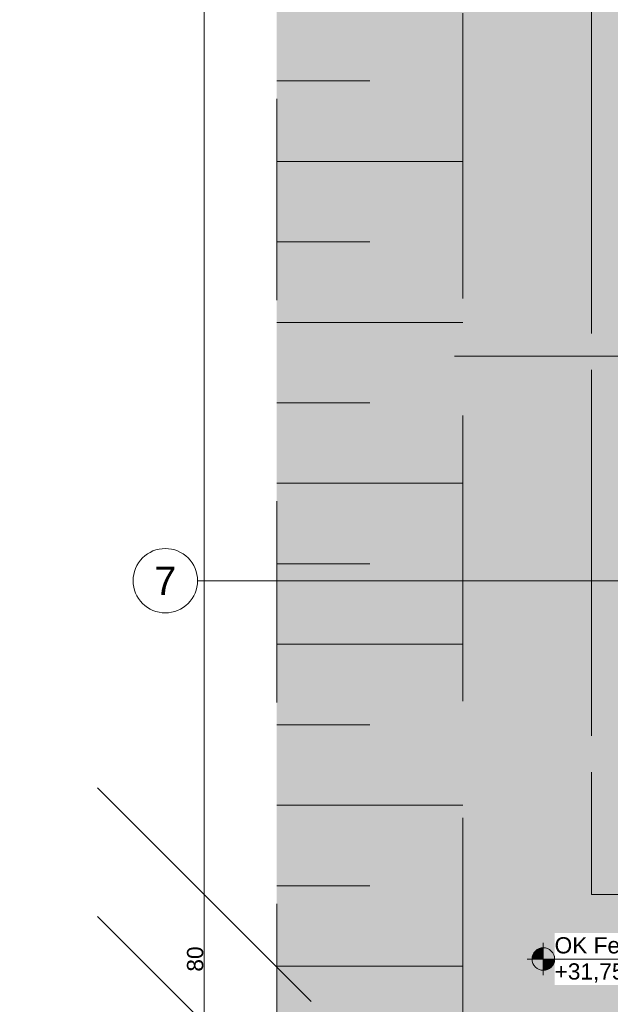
# Model space of a CAD drawing. Header units: metres. Extents: x -3716 to 31, y -1854 to 706.
# Tile 10 of 237: x -2567 to -2521, y -93 to -17. Entities that reach past the tile are written whole.
import ezdxf

# ---------------------------------------------------------------- set-up
doc = ezdxf.new("R2010")
doc.units = ezdxf.units.M
doc.header["$LTSCALE"] = 1.25
doc.header["$PDMODE"] = 1
doc.header["$PDSIZE"] = -2
doc.linetypes.add('Linienart-53', pattern=[5.291531, 3.175, -1.058062, 0.352704, -0.705764])
doc.linetypes.add('VW-01 Strichlinie kurz', pattern=[1.999894, 0.999947, -0.999947])
doc.layers.get('0').update_dxf_attribs({"lineweight": 25})
for name, color, linetype, lineweight in [('30 -32 Gründung-Baugrube', 7, 'VW-01 Strichlinie kurz', 9), ('70 -71 Achsen- 1 Gebäudeachsen', 7, 'Linienart-53', 18), ('70 -72 Beschriftung- 5 Höhenkoten', 7, 'Continuous', 15), ('Keine', 7, 'Continuous', 9)]:
    doc.layers.add(name, color=color, linetype=linetype, lineweight=lineweight)
doc.layers.add('70 -76 Bemaßung- 2 Allgemein', color=7, linetype='Continuous', lineweight=5, true_color=0x6666cc)
doc.styles.add('Arial', font='arial.ttf')
doc.dimstyles.new('k+k_klein', dxfattribs={"dimtxt": 1.258608, "dimasz": 1.3255, "dimexe": 1.25, "dimexo": 3.75, "dimgap": 0.125, "dimtad": 1, "dimdec": 3, "dimtxsty": 'Arial', "dimblk": 'VW_SLASH', "dimblk1": 'VW_SLASH', "dimblk2": 'VW_SLASH', "dimcen": 0, "dimdle": 0.625, "dimadec": 3, "dimazin": 0, "dimtfac": 0.75, "dimtdec": 3, "dimtix": 1, "dimtmove": 0, "dimatfit": 0, "dimldrblk": 'VW_FILLEDARROW', "dimfxlon": 1, "dimfrac": 2, "dimtolj": 1, "dimarcsym": 0})

# ---------------------------------------------------------------- blocks, each defined once
blk = doc.blocks.new('Gruppe-29')
at = {"layer": '30 -32 Gründung-Baugrube', "color": 7, "transparency": 33554687}
for p, q in [((-179.176, -36.342), (-178.5985, -36.342)), ((-179.176, -36.842), (-178.021, -36.842)), ((-179.176, -37.342), (-178.5985, -37.342)), ((-179.176, -37.842), (-178.021, -37.842)), ((-179.176, -38.342), (-178.5985, -38.342)), ((-179.176, -38.842), (-178.021, -38.842)), ((-179.176, -39.342), (-178.5985, -39.342)), ((-179.176, -39.842), (-178.021, -39.842)), ((-179.176, -40.342), (-178.5985, -40.342)), ((-179.176, -40.842), (-178.021, -40.842)), ((-179.176, -41.342), (-178.5985, -41.342)), ((-179.176, -41.842), (-178.021, -41.842))]:
    blk.add_line(p, q, dxfattribs=at)
blk = doc.blocks.new('Gruppe-153')
at = {"layer": '30 -32 Gründung-Baugrube', "color": 7, "transparency": 33554687}
blk.add_blockref('Gruppe-29', (0, 0), dxfattribs=at)
blk = doc.blocks.new('Gruppe-280')
at = {"layer": '70 -72 Beschriftung- 5 Höhenkoten', "linetype": 'Continuous', "lineweight": 0}
h = blk.add_hatch(color=7, dxfattribs=at)
edge = h.paths.add_edge_path()
edge.add_arc((-177.521, -41.797), 0.07, 90, 180)
edge.add_line((-177.591, -41.797), (-177.521, -41.797))
edge.add_line((-177.521, -41.797), (-177.521, -41.727))
at = {"layer": '70 -72 Beschriftung- 5 Höhenkoten'}
blk.add_line((-177.521, -41.897), (-177.521, -41.697), dxfattribs=at)
at = {"layer": '70 -72 Beschriftung- 5 Höhenkoten', "flags": 128}
for points in [[(-177.521, -41.727, 0.414214), (-177.591, -41.797), (-177.521, -41.797)], [(-177.591, -41.797, 0.414214), (-177.521, -41.867), (-177.521, -41.797)]]:
    blk.add_lwpolyline(points, format="xyb", close=True, dxfattribs=at)
at = {"color": 255, "linetype": 'Continuous'}
blk.add_wipeout([(-177.451, -41.797), (-175.8873, -41.797), (-175.8873, -41.6348), (-177.451, -41.6348)], dxfattribs=at).dxf.layer = '70 -72 Beschriftung- 5 Höhenkoten'
at = {"layer": '70 -72 Beschriftung- 5 Höhenkoten', "insert": (-177.451, -41.6614), "char_height": 0.100689, "attachment_point": 1, "line_spacing_factor": 0.96878, "style": 'Arial'}
blk.add_mtext('OK Feinplanum Dränage', dxfattribs=at)
at = {"color": 255, "linetype": 'Continuous'}
blk.add_wipeout([(-177.451, -41.9593), (-175.8209, -41.9593), (-175.8209, -41.797), (-177.451, -41.797)], dxfattribs=at).dxf.layer = '70 -72 Beschriftung- 5 Höhenkoten'
at = {"layer": '70 -72 Beschriftung- 5 Höhenkoten', "linetype": 'Continuous', "lineweight": 0}
h = blk.add_hatch(color=7, dxfattribs=at)
edge = h.paths.add_edge_path()
edge.add_arc((-177.521, -41.797), 0.07, 270, 360)
edge.add_line((-177.451, -41.797), (-177.521, -41.797))
edge.add_line((-177.521, -41.797), (-177.521, -41.867))
at = {"layer": '70 -72 Beschriftung- 5 Höhenkoten'}
blk.add_line((-177.621, -41.797), (-175.8209, -41.797), dxfattribs=at)
at = {"layer": '70 -72 Beschriftung- 5 Höhenkoten', "flags": 128}
for points in [[(-177.451, -41.797, 0.414214), (-177.521, -41.727), (-177.521, -41.797)], [(-177.521, -41.867, 0.414214), (-177.451, -41.797), (-177.521, -41.797)]]:
    blk.add_lwpolyline(points, format="xyb", close=True, dxfattribs=at)
at = {"layer": '70 -72 Beschriftung- 5 Höhenkoten', "insert": (-177.451, -41.8237), "char_height": 0.100689, "attachment_point": 1, "line_spacing_factor": 0.96878, "style": 'Arial'}
blk.add_mtext('+31,75m ü. NHN (-2,45m)', dxfattribs=at)
blk = doc.blocks.new('VW_SLASH')
at = {"color": 0, "linetype": 'ByBlock', "lineweight": -2, "transparency": 16777216}
blk.add_line((0.4715, 0), (-1, 0), dxfattribs=at)
at = {"color": 0, "lineweight": 5, "transparency": 16777216, "flags": 128}
blk.add_lwpolyline([(0.5004, 0.5004), (-0.5004, -0.5004)], dxfattribs=at)
blk = doc.blocks.new('*D526')
at = {"layer": '70 -76 Bemaßung- 2 Allgemein', "color": 0, "lineweight": -2}
for p, q in [((-182.876, -0.447), (-180.876, -0.447)), ((-179.626, -40.0715), (-179.626, -1.7725)), ((-180.971, -41.397), (-180.876, -41.397))]:
    blk.add_line(p, q, dxfattribs=at)
at = {"layer": 'Defpoints', "color": 0}
for p in [(-179.626, -0.447), (-179.126, -0.447), (-177.221, -41.397)]:
    blk.add_point(p, dxfattribs=at)
at = {"layer": '70 -76 Bemaßung- 2 Allgemein', "color": 0, "lineweight": -2, "xscale": 1.32550048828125, "yscale": 1.32550048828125, "zscale": 1.32550048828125}
for p, rotation in [((-179.626, -0.447), 90), ((-179.626, -41.397), 270)]:
    blk.add_blockref('VW_SLASH', p, dxfattribs=dict(at, rotation=rotation))
at = {"layer": '70 -76 Bemaßung- 2 Allgemein', "color": 0, "insert": (-179.6915, -20.922), "char_height": 0.10069, "attachment_point": 5, "rotation": 90, "style": 'Arial'}
blk.add_mtext('\\A1;40,95', dxfattribs=at)
blk = doc.blocks.new('VW_FILLEDARROW')
at = {"linetype": 'Continuous', "lineweight": 0, "transparency": 16777216}
blk.add_hatch(color=0, dxfattribs=at).paths.add_polyline_path([(-2.8289, 0.758), (0, 0), (-2.8289, -0.758)])
at = {"color": 0, "lineweight": 5, "transparency": 16777216, "flags": 128}
blk.add_lwpolyline([(-2.8289, 0.758), (0, 0), (-2.8289, -0.758)], close=True, dxfattribs=at)
blk = doc.blocks.new('*D527')
at = {"layer": '70 -76 Bemaßung- 2 Allgemein', "color": 0, "lineweight": -2}
for p, q in [((-179.626, -40.0715), (-179.626, -38.746)), ((-180.971, -41.397), (-180.876, -41.397)), ((-179.626, -42.197), (-179.626, -41.397)), ((-181.771, -42.197), (-180.876, -42.197)), ((-179.626, -43.5225), (-179.626, -44.848))]:
    blk.add_line(p, q, dxfattribs=at)
at = {"layer": 'Defpoints', "color": 0}
for p in [(-179.626, -41.397), (-177.221, -41.397), (-178.021, -42.197)]:
    blk.add_point(p, dxfattribs=at)
at = {"layer": '70 -76 Bemaßung- 2 Allgemein', "color": 0, "lineweight": -2, "xscale": 1.32550048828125, "yscale": 1.32550048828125, "zscale": 1.32550048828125}
for p, rotation in [((-179.626, -41.397), 270), ((-179.626, -42.197), 90)]:
    blk.add_blockref('VW_SLASH', p, dxfattribs=dict(at, rotation=rotation))
at = {"layer": '70 -76 Bemaßung- 2 Allgemein', "color": 0, "insert": (-179.6824, -41.797), "char_height": 0.10069, "attachment_point": 5, "rotation": 90, "style": 'Arial'}
blk.add_mtext('\\A1;80', dxfattribs=at)
blk = doc.blocks.new('*D528')
at = {"layer": '70 -76 Bemaßung- 2 Allgemein', "color": 0, "lineweight": -2}
for p, q in [((-179.626, -40.8715), (-179.626, -39.546)), ((-181.771, -42.197), (-180.876, -42.197)), ((-179.626, -43.352), (-179.626, -42.197)), ((-182.926, -43.352), (-180.876, -43.352)), ((-179.626, -44.6775), (-179.626, -46.003))]:
    blk.add_line(p, q, dxfattribs=at)
at = {"layer": 'Defpoints', "color": 0}
for p in [(-179.626, -42.197), (-178.021, -42.197), (-179.176, -43.352)]:
    blk.add_point(p, dxfattribs=at)
at = {"layer": '70 -76 Bemaßung- 2 Allgemein', "color": 0, "lineweight": -2, "xscale": 1.32550048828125, "yscale": 1.32550048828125, "zscale": 1.32550048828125}
for p, rotation in [((-179.626, -42.197), 270), ((-179.626, -43.352), 90)]:
    blk.add_blockref('VW_SLASH', p, dxfattribs=dict(at, rotation=rotation))
at = {"layer": '70 -76 Bemaßung- 2 Allgemein', "color": 0, "insert": (-179.7082, -42.7745), "char_height": 0.100689, "attachment_point": 5, "rotation": 90, "style": 'Arial'}
blk.add_mtext('\\A1;1,15\\S5^ ;', dxfattribs=at)
blk = doc.blocks.new('*D531')
at = {"layer": '70 -76 Bemaßung- 2 Allgemein', "color": 0, "lineweight": -2}
for p, q in [((-177.221, -45.147), (-177.221, -46.522)), ((-179.3465, -45.272), (-180.672, -45.272)), ((-177.221, -45.272), (-178.021, -45.272)), ((-175.8955, -45.272), (-174.57, -45.272)), ((-178.021, -45.947), (-178.021, -46.522))]:
    blk.add_line(p, q, dxfattribs=at)
at = {"layer": 'Defpoints', "color": 0}
for p in [(-177.221, -41.397), (-178.021, -42.197), (-178.021, -45.272)]:
    blk.add_point(p, dxfattribs=at)
at = {"layer": '70 -76 Bemaßung- 2 Allgemein', "color": 0, "lineweight": -2, "xscale": 1.32550048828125, "yscale": 1.32550048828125, "zscale": 1.32550048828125}
blk.add_blockref('VW_SLASH', (-178.021, -45.272), dxfattribs=at)
at = {"layer": '70 -76 Bemaßung- 2 Allgemein', "color": 0, "lineweight": -2, "xscale": 1.32550048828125, "yscale": 1.32550048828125, "zscale": 1.32550048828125, "rotation": 180}
blk.add_blockref('VW_SLASH', (-177.221, -45.272), dxfattribs=at)
at = {"layer": '70 -76 Bemaßung- 2 Allgemein', "color": 0, "insert": (-177.621, -45.2156), "char_height": 0.10069, "attachment_point": 5, "style": 'Arial'}
blk.add_mtext('\\A1;80', dxfattribs=at)
blk = doc.blocks.new('*D532')
at = {"layer": '70 -76 Bemaßung- 2 Allgemein', "color": 0, "lineweight": -2}
for p, q in [((-177.221, -45.147), (-177.221, -46.522)), ((-178.5465, -45.272), (-179.872, -45.272)), ((-176.1147, -45.272), (-177.221, -45.272)), ((-174.7892, -45.272), (-173.4637, -45.272)), ((-176.1147, -48.424), (-176.1147, -46.522))]:
    blk.add_line(p, q, dxfattribs=at)
at = {"layer": 'Defpoints', "color": 0}
for p in [(-177.221, -41.397), (-176.1147, -44.674), (-177.221, -45.272)]:
    blk.add_point(p, dxfattribs=at)
at = {"layer": '70 -76 Bemaßung- 2 Allgemein', "color": 0, "lineweight": -2, "xscale": 1.32550048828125, "yscale": 1.32550048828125, "zscale": 1.32550048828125}
blk.add_blockref('VW_SLASH', (-177.221, -45.272), dxfattribs=at)
at = {"layer": '70 -76 Bemaßung- 2 Allgemein', "color": 0, "lineweight": -2, "xscale": 1.32550048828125, "yscale": 1.32550048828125, "zscale": 1.32550048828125, "rotation": 180}
blk.add_blockref('VW_SLASH', (-176.1147, -45.272), dxfattribs=at)
at = {"layer": '70 -76 Bemaßung- 2 Allgemein', "color": 0, "insert": (-176.6678, -45.1889), "char_height": 0.100689, "attachment_point": 5, "style": 'Arial'}
blk.add_mtext('\\A1;1,10\\S63^ ;', dxfattribs=at)
blk = doc.blocks.new('*D736')
at = {"layer": '70 -76 Bemaßung- 2 Allgemein', "color": 0, "lineweight": -2}
for p, q in [((-175.421, -34.3527), (-175.421, -36.8018)), ((-174.9597, -37.647), (-174.9597, -36.8018)), ((-176.7465, -38.0518), (-178.072, -38.0518)), ((-174.9597, -38.0518), (-175.421, -38.0518)), ((-173.6342, -38.0518), (-172.3087, -38.0518))]:
    blk.add_line(p, q, dxfattribs=at)
at = {"layer": 'Defpoints', "color": 0}
for p in [(-175.421, -38.0518), (-175.421, -38.1027), (-174.9597, -41.397)]:
    blk.add_point(p, dxfattribs=at)
at = {"layer": '70 -76 Bemaßung- 2 Allgemein', "color": 0, "lineweight": -2, "xscale": 1.32550048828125, "yscale": 1.32550048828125, "zscale": 1.32550048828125}
blk.add_blockref('VW_SLASH', (-175.421, -38.0518), dxfattribs=at)
at = {"layer": '70 -76 Bemaßung- 2 Allgemein', "color": 0, "lineweight": -2, "xscale": 1.32550048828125, "yscale": 1.32550048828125, "zscale": 1.32550048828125, "rotation": 180}
blk.add_blockref('VW_SLASH', (-174.9597, -38.0518), dxfattribs=at)
at = {"layer": '70 -76 Bemaßung- 2 Allgemein', "color": 0, "insert": (-175.1903, -37.9778), "char_height": 0.100689, "attachment_point": 5, "style": 'Arial'}
blk.add_mtext('\\A1;46\\S13^ ;', dxfattribs=at)
blk = doc.blocks.new('*D737')
at = {"layer": '70 -76 Bemaßung- 2 Allgemein', "color": 0, "lineweight": -2}
for p, q in [((-174.9597, -37.647), (-174.9597, -36.8018)), ((-174.1147, -36.927), (-174.1147, -36.8018)), ((-176.2852, -38.0518), (-177.6107, -38.0518)), ((-174.1147, -38.0518), (-174.9597, -38.0518)), ((-172.7892, -38.0518), (-171.4637, -38.0518))]:
    blk.add_line(p, q, dxfattribs=at)
at = {"layer": 'Defpoints', "color": 0}
for p in [(-174.9597, -38.0518), (-174.1147, -40.677), (-174.9597, -41.397)]:
    blk.add_point(p, dxfattribs=at)
at = {"layer": '70 -76 Bemaßung- 2 Allgemein', "color": 0, "lineweight": -2, "xscale": 1.32550048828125, "yscale": 1.32550048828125, "zscale": 1.32550048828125}
blk.add_blockref('VW_SLASH', (-174.9597, -38.0518), dxfattribs=at)
at = {"layer": '70 -76 Bemaßung- 2 Allgemein', "color": 0, "lineweight": -2, "xscale": 1.32550048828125, "yscale": 1.32550048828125, "zscale": 1.32550048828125, "rotation": 180}
blk.add_blockref('VW_SLASH', (-174.1147, -38.0518), dxfattribs=at)
at = {"layer": '70 -76 Bemaßung- 2 Allgemein', "color": 0, "insert": (-174.5372, -37.9787), "char_height": 0.100689, "attachment_point": 5, "style": 'Arial'}
blk.add_mtext('\\A1;84\\S5^ ;', dxfattribs=at)
blk = doc.blocks.new('_Achsen (3D)')
at = {"layer": '70 -71 Achsen- 1 Gebäudeachsen', "transparency": 33554687}
blk.add_line((-179.668, -39.447), (3.826, -39.447), dxfattribs=at)
at = {"color": 255, "transparency": 33554687}
blk.add_wipeout([(-179.668, -39.447), (-179.669, -39.4666), (-179.6718, -39.4861), (-179.6766, -39.5051), (-179.6832, -39.5236), (-179.6916, -39.5413), (-179.7017, -39.5582), (-179.7134, -39.5739), (-179.7266, -39.5885), (-179.7411, -39.6016), (-179.7569, -39.6133), (-179.7737, -39.6234), (-179.7915, -39.6318), (-179.8099, -39.6384), (-179.829, -39.6432), (-179.8484, -39.6461), (-179.868, -39.647), (-179.8876, -39.6461), (-179.907, -39.6432), (-179.9261, -39.6384), (-179.9445, -39.6318), (-179.9623, -39.6234), (-179.9791, -39.6133), (-179.9949, -39.6016), (-180.0094, -39.5885), (-180.0226, -39.5739), (-180.0343, -39.5582), (-180.0444, -39.5413), (-180.0528, -39.5236), (-180.0594, -39.5051), (-180.0642, -39.4861), (-180.067, -39.4666), (-180.068, -39.447), (-180.067, -39.4274), (-180.0642, -39.408), (-180.0594, -39.389), (-180.0528, -39.3705), (-180.0444, -39.3528), (-180.0343, -39.3359), (-180.0226, -39.3202), (-180.0094, -39.3056), (-179.9949, -39.2924), (-179.9791, -39.2807), (-179.9623, -39.2707), (-179.9445, -39.2623), (-179.9261, -39.2557), (-179.907, -39.2509), (-179.8876, -39.248), (-179.868, -39.247), (-179.8484, -39.248), (-179.829, -39.2509), (-179.8099, -39.2557), (-179.7915, -39.2623), (-179.7737, -39.2707), (-179.7569, -39.2807), (-179.7411, -39.2924), (-179.7266, -39.3056), (-179.7134, -39.3202), (-179.7017, -39.3359), (-179.6916, -39.3528), (-179.6832, -39.3705), (-179.6766, -39.389), (-179.6718, -39.408), (-179.669, -39.4274)], dxfattribs=at).dxf.layer = 'Keine'
at = {"layer": 'Keine', "transparency": 33554687, "flags": 128}
blk.add_lwpolyline([(-179.668, -39.447), (-179.669, -39.4666), (-179.6718, -39.4861), (-179.6766, -39.5051), (-179.6832, -39.5236), (-179.6916, -39.5413), (-179.7017, -39.5582), (-179.7134, -39.5739), (-179.7266, -39.5885), (-179.7411, -39.6016), (-179.7569, -39.6133), (-179.7737, -39.6234), (-179.7915, -39.6318), (-179.8099, -39.6384), (-179.829, -39.6432), (-179.8484, -39.6461), (-179.868, -39.647), (-179.8876, -39.6461), (-179.907, -39.6432), (-179.9261, -39.6384), (-179.9445, -39.6318), (-179.9623, -39.6234), (-179.9791, -39.6133), (-179.9949, -39.6016), (-180.0094, -39.5885), (-180.0226, -39.5739), (-180.0343, -39.5582), (-180.0444, -39.5413), (-180.0528, -39.5236), (-180.0594, -39.5051), (-180.0642, -39.4861), (-180.067, -39.4666), (-180.068, -39.447), (-180.067, -39.4274), (-180.0642, -39.408), (-180.0594, -39.389), (-180.0528, -39.3705), (-180.0444, -39.3528), (-180.0343, -39.3359), (-180.0226, -39.3202), (-180.0094, -39.3056), (-179.9949, -39.2924), (-179.9791, -39.2807), (-179.9623, -39.2707), (-179.9445, -39.2623), (-179.9261, -39.2557), (-179.907, -39.2509), (-179.8876, -39.248), (-179.868, -39.247), (-179.8484, -39.248), (-179.829, -39.2509), (-179.8099, -39.2557), (-179.7915, -39.2623), (-179.7737, -39.2707), (-179.7569, -39.2807), (-179.7411, -39.2924), (-179.7266, -39.3056), (-179.7134, -39.3202), (-179.7017, -39.3359), (-179.6916, -39.3528), (-179.6832, -39.3705), (-179.6766, -39.389), (-179.6718, -39.408), (-179.669, -39.4274)], close=True, dxfattribs=at)
at = {"layer": 'Keine', "transparency": 33554687, "insert": (-179.868, -39.447), "char_height": 0.1762, "attachment_point": 5, "line_spacing_factor": 0.970891, "style": 'Arial'}
blk.add_mtext('7', dxfattribs=at)
blk = doc.blocks.new('Gruppe-493')
at = {"layer": '70 -76 Bemaßung- 2 Allgemein'}
for base, p1, p2, text, picture, middle in [((-179.626, -0.44704), (-177.221, -41.39704), (-179.126, -0.44704), '40,95', '*D526', (-179.69146, -20.92204)), ((-179.626, -41.39704), (-178.021, -42.19704), (-177.221, -41.39704), '80', '*D527', (-179.6824, -41.79704)), ((-179.626, -42.19704), (-179.176, -43.35204), (-178.021, -42.19704), '1,15\\S5^ ;', '*D528', (-179.70819, -42.77454))]:
    dim = blk.add_linear_dim(base=base, p1=p1, p2=p2, angle=270, text=text, dimstyle='k+k_klein', override={"dimtxt": 0.100689, "dimgap": 0.005, "dimdec": 4, "dimpost": '<>', "dimtxsty": 'Arial', "dimtmove": 2}, dxfattribs=at)
    dim.commit()
    dim.dimension.update_dxf_attribs({"geometry": picture, "text_midpoint": middle})
blk = doc.blocks.new('Gruppe-494')
at = {"layer": '70 -76 Bemaßung- 2 Allgemein'}
for base, p1, p2, text, picture, middle in [((-178.021, -45.27204), (-177.221, -41.39704), (-178.021, -42.19704), '80', '*D531', (-177.621, -45.21564)), ((-177.221, -45.27204), (-176.1147, -44.67404), (-177.221, -41.39704), '1,10\\S63^ ;', '*D532', (-176.66785, -45.18894))]:
    dim = blk.add_linear_dim(base=base, p1=p1, p2=p2, text=text, dimstyle='k+k_klein', override={"dimtxt": 0.100689, "dimgap": 0.005, "dimdec": 4, "dimpost": '<>', "dimtxsty": 'Arial', "dimtmove": 2}, dxfattribs=at)
    dim.commit()
    dim.dimension.update_dxf_attribs({"geometry": picture, "text_midpoint": middle})
blk = doc.blocks.new('Gruppe-508')
at = {"layer": '70 -76 Bemaßung- 2 Allgemein'}
for base, p1, p2, text, picture, middle in [((-175.421, -38.05182), (-174.9597, -41.39695), (-175.421, -38.10268), '46\\S13^ ;', '*D736', (-175.19035, -37.97778)), ((-174.9597, -38.05182), (-174.1147, -40.67697), (-174.9597, -41.39695), '84\\S5^ ;', '*D737', (-174.5372, -37.97869))]:
    dim = blk.add_linear_dim(base=base, p1=p1, p2=p2, text=text, dimstyle='k+k_klein', override={"dimtxt": 0.100689, "dimgap": 0.005, "dimdec": 4, "dimpost": '<>', "dimtxsty": 'Arial', "dimtmove": 2}, dxfattribs=at)
    dim.commit()
    dim.dimension.update_dxf_attribs({"geometry": picture, "text_midpoint": middle})
blk = doc.blocks.new('_Feinplanum 2D (2D)')
at = {"layer": '30 -32 Gründung-Baugrube', "linetype": 'Continuous', "lineweight": 0, "true_color": 0xfffdee}
h = blk.add_hatch(color=7, dxfattribs=at)
h.paths.add_polyline_path([(3.234, 2.208), (3.234, -3.2548), (2.984, -4.1878), (2.984, -7.2829), (4.962, -7.2829), (4.962, -10.1329), (2.654, -10.1329), (2.654, -15.1811), (4.962, -15.1811), (4.962, -18.0311), (2.984, -18.0311), (2.984, -43.352), (-34.7423, -43.352), (-34.7423, -45.1048), (-41.1823, -45.1048), (-41.1823, -44.674), (-49.9647, -44.674), (-49.9647, -43.352), (-84.2423, -43.352), (-84.2423, -45.104), (-90.6823, -45.104), (-90.6823, -44.674), (-99.4647, -44.674), (-99.4647, -43.352), (-160.8923, -43.352), (-160.8923, -45.104), (-167.3323, -45.104), (-167.3323, -44.674), (-176.1147, -44.674), (-176.1147, -43.352), (-179.176, -43.352), (-179.176, 2.208), (-156.666, 2.208), (-156.666, 2.5549), (-146.5259, 2.5549), (-146.5259, 2.208), (-52.841, 2.208), (-52.841, 2.398), (-26.376, 2.398), (-26.376, 2.208)])
h.paths.add_polyline_path([(-178.021, 1.053), (-178.021, -42.197), (-174.1147, -42.197), (-174.1147, -42.674), (-171.8747, -42.674), (-171.8747, -42.2278), (-169.9414, -42.2278), (-169.9414, -42.674), (-167.7014, -42.674), (-167.7014, -42.197), (-165.3323, -42.197), (-165.3323, -43.104), (-162.8923, -43.104), (-162.8923, -42.197), (-97.4647, -42.197), (-97.4647, -42.674), (-95.2247, -42.674), (-95.2247, -42.197), (-93.2914, -42.197), (-93.2914, -42.674), (-91.0514, -42.674), (-91.0514, -42.197), (-88.6823, -42.197), (-88.6823, -43.104), (-86.2423, -43.104), (-86.2423, -42.1969), (-53.0011, -42.1969), (-53.0011, -41.897), (-52.9989, -41.897), (-52.9989, -42.1969), (-47.9647, -42.197), (-47.9647, -42.674), (-45.7247, -42.674), (-45.7247, -42.197), (-43.7914, -42.197), (-43.7914, -42.674), (-41.5514, -42.674), (-41.5514, -42.197), (-39.1823, -42.197), (-39.1823, -43.104), (-36.7423, -43.104), (-36.7423, -42.197), (-16.7111, -42.197), (-16.7111, -42.1962), (-13.6303, -42.197), (1.829, -42.197), (1.829, -4.0357), (2.079, -3.1027), (2.079, 1.053), (-16.7111, 1.053), (-27.531, 1.053), (-27.531, 1.243), (-51.686, 1.243), (-51.686, 1.053), (-53.0011, 1.053), (-88.896, 1.053), (-106.641, 1.053), (-147.6809, 1.053), (-147.6809, 1.3999), (-155.511, 1.3999), (-155.511, 1.053)])
at = {"layer": '30 -32 Gründung-Baugrube', "linetype": 'Continuous', "lineweight": 0}
h = blk.add_hatch(color=254, dxfattribs=at)
h.paths.add_polyline_path([(-52.9989, -42.1969), (-53.0011, -42.1969), (-86.2423, -42.1969), (-86.2423, -43.104), (-88.6823, -43.104), (-88.6823, -42.1969), (-88.896, -42.1969), (-88.896, -42.197), (-91.0514, -42.197), (-91.0514, -42.674), (-93.2914, -42.674), (-93.2914, -42.197), (-95.2247, -42.197), (-95.2247, -42.674), (-97.4647, -42.674), (-97.4647, -42.197), (-162.8923, -42.197), (-162.8923, -43.104), (-165.3323, -43.104), (-165.3323, -42.197), (-167.7014, -42.197), (-167.7014, -42.674), (-169.9414, -42.674), (-169.9414, -42.197), (-171.8747, -42.197), (-171.8747, -42.674), (-174.1147, -42.674), (-174.1147, -42.197), (-178.021, -42.197), (-178.021, 1.053), (-106.641, 1.053), (-88.896, 1.053), (-53.0011, 1.053), (-16.7111, 1.053), (2.079, 1.053), (2.079, -3.1027), (1.829, -4.0357), (1.829, -42.197), (-13.6303, -42.197), (-16.7111, -42.1962), (-16.7111, -42.197), (-36.7423, -42.197), (-36.7423, -43.104), (-39.1823, -43.104), (-39.1823, -42.197), (-41.5514, -42.197), (-41.5514, -42.674), (-43.7914, -42.674), (-43.7914, -42.197), (-45.7247, -42.197), (-45.7247, -42.674), (-47.9647, -42.674), (-47.9647, -42.197)])
h.paths.add_polyline_path([(-106.641, 0.253), (-177.221, 0.253), (-177.221, -41.397), (-174.1147, -41.397), (-174.1147, -40.677), (-171.8747, -40.677), (-171.8747, -41.397), (-169.9414, -41.397), (-169.9414, -40.677), (-167.7014, -40.677), (-167.7014, -41.397), (-165.3323, -41.397), (-165.3323, -40.004), (-162.8923, -40.004), (-162.8923, -41.397), (-97.4647, -41.397), (-97.4647, -40.677), (-95.2247, -40.677), (-95.2247, -41.397), (-93.2914, -41.397), (-93.2914, -40.677), (-91.0514, -40.677), (-91.0514, -41.397), (-88.896, -41.397), (-88.896, -41.3969), (-88.6823, -41.3969), (-88.6823, -40.004), (-86.2423, -40.004), (-86.2423, -41.3969), (-71.5461, -41.3969), (-71.5461, 0.253), (-88.896, 0.253)])
h.paths.add_polyline_path([(-70.7461, -41.3969), (-53.0011, -41.3969), (-52.9989, -41.3969), (-47.9647, -41.397), (-47.9647, -40.677), (-45.7247, -40.677), (-45.7247, -41.397), (-43.7914, -41.397), (-43.7914, -40.677), (-41.5514, -40.677), (-41.5514, -41.397), (-39.1823, -41.397), (-39.1823, -40.004), (-36.7423, -40.004), (-36.7423, -41.397), (-16.7111, -41.397), (-16.7111, -41.3976), (1.029, -41.397), (1.029, -3.9304), (1.279, -2.9974), (1.279, 0.253), (-16.7111, 0.253), (-53.0011, 0.253), (-70.7461, 0.253)])
at = {"layer": '30 -32 Gründung-Baugrube', "linetype": 'Continuous', "lineweight": 0, "true_color": 0xfffbdf}
h = blk.add_hatch(color=7, dxfattribs=at)
h.paths.add_polyline_path([(-148.2809, 0.253), (-148.2809, -3.5801), (-154.911, -3.5801), (-154.911, 0.253), (-173.821, 0.253), (-173.821, -3.1501), (-177.221, -3.1501), (-177.221, -41.397), (-174.1147, -41.397), (-174.1147, -41.397), (-174.9597, -41.397), (-174.9597, -40.322), (-176.296, -40.322), (-176.296, -38.572), (-174.546, -38.572), (-174.546, -39.832), (-171.0297, -39.832), (-171.0297, -41.397), (-171.8747, -41.397), (-171.8747, -41.397), (-169.9414, -41.397), (-169.9414, -41.397), (-170.7864, -41.397), (-170.7864, -39.832), (-168.696, -39.832), (-168.696, -38.572), (-166.946, -38.572), (-166.946, -39.832), (-166.8564, -39.832), (-166.8564, -41.397), (-167.7014, -41.397), (-167.7014, -41.397), (-165.3323, -41.397), (-165.3323, -41.397), (-166.1773, -41.397), (-166.1773, -39.159), (-162.0473, -39.159), (-162.0473, -41.397), (-162.8923, -41.397), (-162.8923, -41.397), (-97.4647, -41.397), (-97.4647, -41.397), (-98.3097, -41.397), (-98.3097, -39.832), (-94.3797, -39.832), (-94.3797, -41.397), (-95.2247, -41.397), (-95.2247, -41.397), (-93.2914, -41.397), (-93.2914, -41.397), (-94.1364, -41.397), (-94.1364, -39.832), (-92.046, -39.832), (-92.046, -38.672), (-90.296, -38.672), (-90.296, -39.832), (-90.2064, -39.832), (-90.2064, -41.397), (-91.0514, -41.397), (-91.0514, -41.397), (-88.896, -41.397), (-88.896, -41.397), (-89.5273, -41.397), (-89.5273, -39.159), (-85.3973, -39.159), (-85.3973, -41.3969), (-71.5461, -41.3969), (-71.5461, 0.253), (-87.1809, 0.253), (-87.1809, -3.337), (-90.261, -3.337), (-90.261, -2.9901), (-100.121, -2.9901), (-100.121, 0.253), (-106.641, 0.253)])
h.paths.add_polyline_path([(-166.061, -4.532), (-159.621, -4.532), (-159.621, -10.737), (-166.061, -10.737)])
h.paths.add_polyline_path([(-166.946, -9.572), (-168.696, -9.572), (-168.696, -7.822), (-166.946, -7.822)])
h.paths.add_polyline_path([(-159.521, -3.197), (-160.921, -3.197), (-160.921, 0.1499), (-159.521, 0.1499)])
h.paths.add_polyline_path([(-135.721, -2.9901), (-139.121, -2.9901), (-139.121, 0.1499), (-135.721, 0.1499)])
h.paths.add_polyline_path([(-120.521, -2.9901), (-123.921, -2.9901), (-123.921, 0.1499), (-120.521, 0.1499)])
h.paths.add_polyline_path([(-105.321, -3.1501), (-108.721, -3.1501), (-108.721, 0.1499), (-105.321, 0.1499)])
h.paths.add_polyline_path([(-73.821, -2.9901), (-75.521, -2.9901), (-75.521, 0.1499), (-73.821, 0.1499)])
h.paths.add_polyline_path([(-73.471, -29.397), (-75.871, -29.397), (-75.871, -26.997), (-73.471, -26.997)])
h.paths.add_polyline_path([(-73.796, -40.322), (-75.546, -40.322), (-75.546, -38.572), (-73.796, -38.572)])
h.paths.add_polyline_path([(-112.771, -41.297), (-116.471, -41.297), (-116.471, -37.597), (-112.771, -37.597)])
h.paths.add_polyline_path([(-127.971, -41.297), (-131.671, -41.297), (-131.671, -37.597), (-127.971, -37.597)])
h.paths.add_polyline_path([(-143.171, -41.297), (-146.871, -41.297), (-146.871, -37.597), (-143.171, -37.597)])
h.paths.add_polyline_path([(-174.221, -32.397), (-176.621, -32.397), (-176.621, -29.997), (-174.221, -29.997)])
h.paths.add_polyline_path([(-159.021, -13.047), (-100.621, -13.047), (-100.621, -37.097), (-159.021, -37.097)])
h.paths.add_polyline_path([(-103.531, -3.127), (-97.386, -3.127), (-97.386, -9.232), (-103.531, -9.232)])
h.paths.add_polyline_path([(-176.771, -18.597), (-174.071, -18.597), (-174.071, -24.297), (-176.771, -24.297)])
h.paths.add_polyline_path([(-154.471, -37.597), (-150.771, -37.597), (-150.771, -41.297), (-154.471, -41.297)])
h.paths.add_polyline_path([(-139.271, -37.597), (-135.571, -37.597), (-135.571, -41.297), (-139.271, -41.297)])
h.paths.add_polyline_path([(-124.071, -37.597), (-120.371, -37.597), (-120.371, -41.297), (-124.071, -41.297)])
h.paths.add_polyline_path([(-108.871, -37.597), (-105.171, -37.597), (-105.171, -41.297), (-108.871, -41.297)])
h.paths.add_polyline_path([(-83.796, -38.672), (-82.046, -38.672), (-82.046, -40.422), (-83.796, -40.422)])
h.paths.add_polyline_path([(-75.871, -21.747), (-73.471, -21.747), (-73.471, -24.147), (-75.871, -24.147)])
h.paths.add_polyline_path([(-79.646, 0.1499), (-77.946, 0.1499), (-77.946, -2.892), (-79.646, -2.892)])
h.paths.add_polyline_path([(-84.796, 0.1499), (-80.656, 0.1499), (-80.656, -3.3901), (-84.796, -3.3901)])
h.paths.add_polyline_path([(-116.321, 0.1499), (-112.921, 0.1499), (-112.921, -2.9901), (-116.321, -2.9901)])
h.paths.add_polyline_path([(-131.521, 0.1499), (-128.121, 0.1499), (-128.121, -2.9901), (-131.521, -2.9901)])
h.paths.add_polyline_path([(-146.721, 0.1499), (-143.321, 0.1499), (-143.321, -2.9901), (-146.721, -2.9901)])
h.paths.add_polyline_path([(-168.921, 0.1499), (-166.721, 0.1499), (-166.721, -3.1401), (-168.921, -3.1401)])
h.paths.add_polyline_path([(-176.621, -7.497), (-174.221, -7.497), (-174.221, -9.897), (-176.621, -9.897)])
at = {"layer": '30 -32 Gründung-Baugrube', "flags": 128}
for points in [[(3.234, 2.208), (3.234, -3.2548), (2.984, -4.1878), (2.984, -7.2829), (4.962, -7.2829), (4.962, -10.1329), (2.654, -10.1329), (2.654, -15.1811), (4.962, -15.1811), (4.962, -18.0311), (2.984, -18.0311), (2.984, -43.352), (-34.7423, -43.352), (-34.7423, -45.1048), (-41.1823, -45.1048), (-41.1823, -44.674), (-49.9647, -44.674), (-49.9647, -43.352), (-84.2423, -43.352), (-84.2423, -45.104), (-90.6823, -45.104), (-90.6823, -44.674), (-99.4647, -44.674), (-99.4647, -43.352), (-160.8923, -43.352), (-160.8923, -45.104), (-167.3323, -45.104), (-167.3323, -44.674), (-176.1147, -44.674), (-176.1147, -43.352), (-179.176, -43.352), (-179.176, 2.208), (-156.666, 2.208), (-156.666, 2.5549), (-146.5259, 2.5549), (-146.5259, 2.208), (-52.841, 2.208), (-52.841, 2.398), (-26.376, 2.398), (-26.376, 2.208)], [(-178.021, 1.053), (-178.021, -42.197), (-174.1147, -42.197), (-174.1147, -42.674), (-171.8747, -42.674), (-171.8747, -42.2278), (-169.9414, -42.2278), (-169.9414, -42.674), (-167.7014, -42.674), (-167.7014, -42.197), (-165.3323, -42.197), (-165.3323, -43.104), (-162.8923, -43.104), (-162.8923, -42.197), (-97.4647, -42.197), (-97.4647, -42.674), (-95.2247, -42.674), (-95.2247, -42.197), (-93.2914, -42.197), (-93.2914, -42.674), (-91.0514, -42.674), (-91.0514, -42.197), (-88.6823, -42.197), (-88.6823, -43.104), (-86.2423, -43.104), (-86.2423, -42.1969), (-53.0011, -42.1969), (-53.0011, -41.897), (-52.9989, -41.897), (-52.9989, -42.1969), (-47.9647, -42.197), (-47.9647, -42.674), (-45.7247, -42.674), (-45.7247, -42.197), (-43.7914, -42.197), (-43.7914, -42.674), (-41.5514, -42.674), (-41.5514, -42.197), (-39.1823, -42.197), (-39.1823, -43.104), (-36.7423, -43.104), (-36.7423, -42.197), (-16.7111, -42.197), (-16.7111, -42.1962), (-13.6303, -42.197), (1.829, -42.197), (1.829, -4.0357), (2.079, -3.1027), (2.079, 1.053), (-16.7111, 1.053), (-27.531, 1.053), (-27.531, 1.243), (-51.686, 1.243), (-51.686, 1.053), (-53.0011, 1.053), (-88.896, 1.053), (-106.641, 1.053), (-147.6809, 1.053), (-147.6809, 1.3999), (-155.511, 1.3999), (-155.511, 1.053)], [(-52.9989, -42.1969), (-53.0011, -42.1969), (-86.2423, -42.1969), (-86.2423, -43.104), (-88.6823, -43.104), (-88.6823, -42.1969), (-88.896, -42.1969), (-88.896, -42.197), (-91.0514, -42.197), (-91.0514, -42.674), (-93.2914, -42.674), (-93.2914, -42.197), (-95.2247, -42.197), (-95.2247, -42.674), (-97.4647, -42.674), (-97.4647, -42.197), (-162.8923, -42.197), (-162.8923, -43.104), (-165.3323, -43.104), (-165.3323, -42.197), (-167.7014, -42.197), (-167.7014, -42.674), (-169.9414, -42.674), (-169.9414, -42.197), (-171.8747, -42.197), (-171.8747, -42.674), (-174.1147, -42.674), (-174.1147, -42.197), (-178.021, -42.197), (-178.021, 1.053), (-106.641, 1.053), (-88.896, 1.053), (-53.0011, 1.053), (-16.7111, 1.053), (2.079, 1.053), (2.079, -3.1027), (1.829, -4.0357), (1.829, -42.197), (-13.6303, -42.197), (-16.7111, -42.1962), (-16.7111, -42.197), (-36.7423, -42.197), (-36.7423, -43.104), (-39.1823, -43.104), (-39.1823, -42.197), (-41.5514, -42.197), (-41.5514, -42.674), (-43.7914, -42.674), (-43.7914, -42.197), (-45.7247, -42.197), (-45.7247, -42.674), (-47.9647, -42.674), (-47.9647, -42.197)], [(-106.641, 0.253), (-177.221, 0.253), (-177.221, -41.397), (-174.1147, -41.397), (-174.1147, -40.677), (-171.8747, -40.677), (-171.8747, -41.397), (-169.9414, -41.397), (-169.9414, -40.677), (-167.7014, -40.677), (-167.7014, -41.397), (-165.3323, -41.397), (-165.3323, -40.004), (-162.8923, -40.004), (-162.8923, -41.397), (-97.4647, -41.397), (-97.4647, -40.677), (-95.2247, -40.677), (-95.2247, -41.397), (-93.2914, -41.397), (-93.2914, -40.677), (-91.0514, -40.677), (-91.0514, -41.397), (-88.896, -41.397), (-88.896, -41.3969), (-88.6823, -41.3969), (-88.6823, -40.004), (-86.2423, -40.004), (-86.2423, -41.3969), (-71.5461, -41.3969), (-71.5461, 0.253), (-88.896, 0.253)], [(-148.2809, 0.253), (-148.2809, -3.5801), (-154.911, -3.5801), (-154.911, 0.253), (-173.821, 0.253), (-173.821, -3.1501), (-177.221, -3.1501), (-177.221, -41.397), (-174.1147, -41.397), (-174.1147, -41.397), (-174.9597, -41.397), (-174.9597, -40.322), (-176.296, -40.322), (-176.296, -38.572), (-174.546, -38.572), (-174.546, -39.832), (-171.0297, -39.832), (-171.0297, -41.397), (-171.8747, -41.397), (-171.8747, -41.397), (-169.9414, -41.397), (-169.9414, -41.397), (-170.7864, -41.397), (-170.7864, -39.832), (-168.696, -39.832), (-168.696, -38.572), (-166.946, -38.572), (-166.946, -39.832), (-166.8564, -39.832), (-166.8564, -41.397), (-167.7014, -41.397), (-167.7014, -41.397), (-165.3323, -41.397), (-165.3323, -41.397), (-166.1773, -41.397), (-166.1773, -39.159), (-162.0473, -39.159), (-162.0473, -41.397), (-162.8923, -41.397), (-162.8923, -41.397), (-97.4647, -41.397), (-97.4647, -41.397), (-98.3097, -41.397), (-98.3097, -39.832), (-94.3797, -39.832), (-94.3797, -41.397), (-95.2247, -41.397), (-95.2247, -41.397), (-93.2914, -41.397), (-93.2914, -41.397), (-94.1364, -41.397), (-94.1364, -39.832), (-92.046, -39.832), (-92.046, -38.672), (-90.296, -38.672), (-90.296, -39.832), (-90.2064, -39.832), (-90.2064, -41.397), (-91.0514, -41.397), (-91.0514, -41.397), (-88.896, -41.397), (-88.896, -41.397), (-89.5273, -41.397), (-89.5273, -39.159), (-85.3973, -39.159), (-85.3973, -41.3969), (-71.5461, -41.3969), (-71.5461, 0.253), (-87.1809, 0.253), (-87.1809, -3.337), (-90.261, -3.337), (-90.261, -2.9901), (-100.121, -2.9901), (-100.121, 0.253), (-106.641, 0.253)]]:
    blk.add_lwpolyline(points, close=True, dxfattribs=at)
at = {"layer": '30 -32 Gründung-Baugrube', "color": 7}
blk.add_blockref('Gruppe-153', (0, 0), dxfattribs=at)
at = {"layer": '70 -76 Bemaßung- 2 Allgemein'}
blk.add_blockref('Gruppe-508', (0, 0), dxfattribs=at)
at = {"layer": '70 -72 Beschriftung- 5 Höhenkoten', "color": 7}
blk.add_blockref('Gruppe-280', (0, 0), dxfattribs=at)
at = {"layer": '70 -76 Bemaßung- 2 Allgemein'}
for name in ['Gruppe-493', 'Gruppe-494']:
    blk.add_blockref(name, (0, 0), dxfattribs=at)

msp = doc.modelspace()

# ---------------------------------------------------------------- block references
at = {"layer": 'Keine', "color": 1, "xscale": 12.5, "yscale": 12.5, "zscale": 12.5}
msp.add_blockref('_Feinplanum 2D (2D)', (-307.659, 432.49), dxfattribs=at)

# ---------------------------------------------------------------- next in the draw order: block references
msp.add_blockref('_Achsen (3D)', (-307.659, 432.49), dxfattribs=at)

doc.saveas('drawing.dxf')
